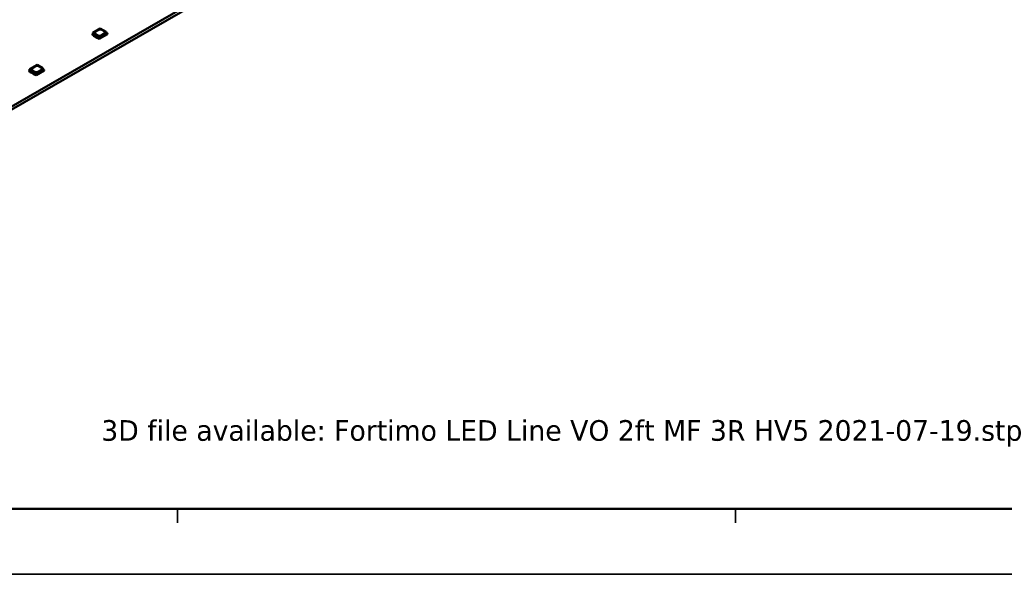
# Model space of a CAD drawing. Header units: millimetres. Extents: x 0 to 841, y 0 to 590.
# Tile 15 of 26: x 484 to 627, y 0 to 81. Entities that reach past the tile are written whole.
import ezdxf

# ---------------------------------------------------------------- set-up
doc = ezdxf.new("R2010")
doc.units = ezdxf.units.MM
doc.layers.get('0').update_dxf_attribs({"lineweight": 25})
for name, color, linetype, lineweight in [('Sketch Geometry(ISO)', 7, 'Continuous', 50), ('Symbols(ISO)', 7, 'Continuous', 25), ('Visible Edges(ISO)', 7, 'Continuous', 50), ('Visible Tangent Edges(ISO)', 7, 'Continuous', 50)]:
    doc.layers.add(name, color=color, linetype=linetype, lineweight=lineweight)
doc.styles.add('Philips-tekst', font='verdana.ttf')

# ---------------------------------------------------------------- blocks, each defined once
blk = doc.blocks.new('Borders A1')
at = {"layer": 'Sketch Geometry(ISO)', "color": 1, "linetype": 'Continuous', "lineweight": 50, "true_color": 0xff0000}
blk.add_line((20, 10), (831, 10), dxfattribs=at)
at = {"layer": 'Sketch Geometry(ISO)', "color": 7, "linetype": 'Continuous', "lineweight": 35}
for p, q in [((506.6, 8), (506.6, 10)), ((587.7, 8), (587.7, 10)), ((0.5, 0.5), (840.5, 0.5))]:
    blk.add_line(p, q, dxfattribs=at)

msp = doc.modelspace()

# ---------------------------------------------------------------- linework, layer by layer
at = {"layer": 'Visible Edges(ISO)'}
for p, q in [((420.925, 33.04), (621.036, 148.276)), ((621.036, 147.867), (420.925, 32.631)), ((494.296, 79.018), (494.261, 78.997)), ((494.261, 78.899), (494.261, 78.997)), ((494.261, 78.997), (495.25, 78.427)), ((494.261, 78.899), (494.386, 78.827)), ((494.31, 79.21), (494.296, 79.018)), ((495.286, 78.448), (494.296, 79.018)), ((495.396, 79.835), (494.31, 79.21)), ((495.3, 78.64), (494.31, 79.21)), ((494.385, 78.824), (494.385, 78.828)), ((494.385, 78.824), (494.412, 78.777)), ((494.386, 78.864), (494.412, 78.818)), ((494.412, 78.818), (494.502, 78.766)), ((494.412, 78.777), (494.412, 78.818)), ((494.412, 78.777), (494.502, 78.726)), ((494.502, 78.766), (494.541, 78.766)), ((494.502, 78.726), (494.502, 78.766)), ((494.502, 78.726), (494.541, 78.725)), ((494.541, 78.766), (494.954, 78.528)), ((494.541, 78.725), (494.541, 78.766)), ((494.541, 78.725), (494.954, 78.487)), ((494.632, 79.334), (495.18, 79.65)), ((494.632, 79.33), (495.18, 79.646)), ((495.091, 78.825), (494.632, 79.09)), ((495.25, 78.329), (496.435, 79.011)), ((495.3, 78.64), (496.24, 79.181)), ((495.396, 79.835), (496.24, 79.349)), ((496.064, 79.141), (495.516, 78.825)), ((495.604, 79.65), (496.064, 79.385)), ((495.604, 79.646), (496.064, 79.381)), ((496.24, 79.181), (496.24, 79.349)), ((496.24, 79.274), (496.392, 79.187)), ((496.392, 79.187), (496.24, 79.1)), ((496.24, 79.1), (496.24, 79.181)), ((496.392, 79.187), (496.4, 79.089)), ((496.435, 79.109), (496.396, 79.132)), ((496.4, 79.089), (496.435, 79.109)), ((496.435, 79.011), (496.435, 79.109)), ((494.954, 78.528), (494.956, 78.505)), ((494.954, 78.487), (494.954, 78.528)), ((494.954, 78.487), (494.956, 78.464)), ((494.956, 78.505), (495.046, 78.453)), ((494.956, 78.464), (494.956, 78.505)), ((494.956, 78.464), (495.046, 78.412)), ((495.046, 78.453), (495.125, 78.438)), ((495.046, 78.412), (495.046, 78.453)), ((495.046, 78.412), (495.128, 78.397)), ((495.125, 78.401), (495.25, 78.329)), ((495.128, 78.397), (495.128, 78.4)), ((495.128, 78.397), (495.13, 78.398)), ((495.25, 78.427), (495.286, 78.448)), ((495.25, 78.329), (495.25, 78.427)), ((495.286, 78.448), (495.3, 78.64)), ((486.203, 74.541), (485.117, 73.916)), ((486.203, 74.541), (487.048, 74.055)), ((485.104, 73.724), (485.068, 73.704)), ((485.068, 73.606), (485.068, 73.704)), ((485.068, 73.704), (486.058, 73.134)), ((485.068, 73.606), (485.194, 73.533)), ((485.117, 73.916), (485.104, 73.724)), ((486.093, 73.154), (485.104, 73.724)), ((486.107, 73.346), (485.117, 73.916)), ((485.193, 73.531), (485.193, 73.534)), ((485.193, 73.531), (485.22, 73.484)), ((485.194, 73.57), (485.22, 73.525)), ((485.22, 73.525), (485.31, 73.473)), ((485.22, 73.484), (485.22, 73.525)), ((485.22, 73.484), (485.31, 73.432)), ((485.31, 73.473), (485.349, 73.472)), ((485.31, 73.432), (485.31, 73.473)), ((485.31, 73.432), (485.349, 73.431)), ((485.349, 73.472), (485.762, 73.234)), ((485.349, 73.431), (485.349, 73.472)), ((485.349, 73.431), (485.762, 73.193)), ((485.439, 74.04), (485.987, 74.356)), ((485.439, 74.036), (485.987, 74.352)), ((485.899, 73.531), (485.439, 73.796)), ((485.762, 73.234), (485.764, 73.212)), ((485.762, 73.193), (485.762, 73.234)), ((485.762, 73.193), (485.764, 73.171)), ((485.764, 73.212), (485.854, 73.16)), ((485.764, 73.171), (485.764, 73.212)), ((485.764, 73.171), (485.854, 73.119)), ((485.854, 73.16), (485.933, 73.145)), ((485.854, 73.119), (485.854, 73.16)), ((485.854, 73.119), (485.935, 73.103)), ((485.933, 73.108), (486.058, 73.036)), ((485.935, 73.103), (485.935, 73.106)), ((485.935, 73.103), (485.938, 73.105)), ((486.058, 73.036), (487.243, 73.718)), ((486.058, 73.134), (486.093, 73.154)), ((486.058, 73.036), (486.058, 73.134)), ((486.093, 73.154), (486.107, 73.346)), ((486.107, 73.346), (487.048, 73.888)), ((486.871, 73.847), (486.323, 73.531)), ((486.412, 74.356), (486.871, 74.091)), ((486.412, 74.352), (486.871, 74.087)), ((487.048, 73.888), (487.048, 74.055)), ((487.048, 73.98), (487.199, 73.893)), ((487.199, 73.893), (487.048, 73.806)), ((487.048, 73.806), (487.048, 73.888)), ((487.199, 73.893), (487.207, 73.795)), ((487.243, 73.816), (487.204, 73.838)), ((487.207, 73.795), (487.243, 73.816)), ((487.243, 73.718), (487.243, 73.816))]:
    msp.add_line(p, q, dxfattribs=at)
for centre, major_axis, start_param, end_param in [((494.844, 79.212), (-0.3, 0), 5.4977871, 7.0685835), ((494.844, 79.208), (-0.3, 0), 5.4977871, 6.2713543), ((495.304, 78.947), (-0.3, 0), 0.7853982, 2.3561945), ((495.392, 79.527), (0.3, 0), 0.7853982, 2.3561945), ((495.392, 79.523), (0.3, 0), 0.7853982, 2.3561945), ((495.852, 79.263), (0.3, 0), 5.4977871, 7.0685835), ((495.852, 79.259), (0.3, 0), 0.0118311, 0.7853982), ((486.2, 74.234), (0.3, 0), 0.7853982, 2.3561945), ((486.2, 74.23), (0.3, 0), 0.7853982, 2.3561945), ((485.652, 73.918), (-0.3, 0), 5.4977871, 7.0685835), ((485.652, 73.914), (-0.3, 0), 5.4977871, 6.2713543), ((486.111, 73.654), (-0.3, 0), 0.7853982, 2.3561945), ((486.659, 73.969), (0.3, 0), 5.4977871, 7.0685835), ((486.659, 73.965), (0.3, 0), 0.0118311, 0.7853982)]:
    msp.add_ellipse(centre, major_axis=major_axis, ratio=0.5758617, start_param=start_param, end_param=end_param, dxfattribs=at)
at = {"layer": 'Visible Tangent Edges(ISO)'}
for p, q in [((494.632, 79.334), (494.632, 79.33)), ((495.18, 79.65), (495.18, 79.646)), ((495.604, 79.65), (495.604, 79.646)), ((496.064, 79.385), (496.064, 79.381)), ((485.439, 74.04), (485.439, 74.036)), ((485.987, 74.356), (485.987, 74.352)), ((486.412, 74.356), (486.412, 74.352)), ((486.871, 74.091), (486.871, 74.087))]:
    msp.add_line(p, q, dxfattribs=at)

# ---------------------------------------------------------------- block references
msp.add_blockref('Borders A1', (0, 0))

# ---------------------------------------------------------------- texts
at = {"layer": 'Symbols(ISO)', "color": 7, "insert": (495.515, 22.911), "char_height": 3, "width": 145.24768, "attachment_point": 1, "style": 'Philips-tekst'}
msp.add_mtext('{\\fVerdana|b0|i0;3D file available: Fortimo LED Line VO 2ft MF 3R HV5 2021-07-19.stp}', dxfattribs=at)

doc.saveas('drawing.dxf')
